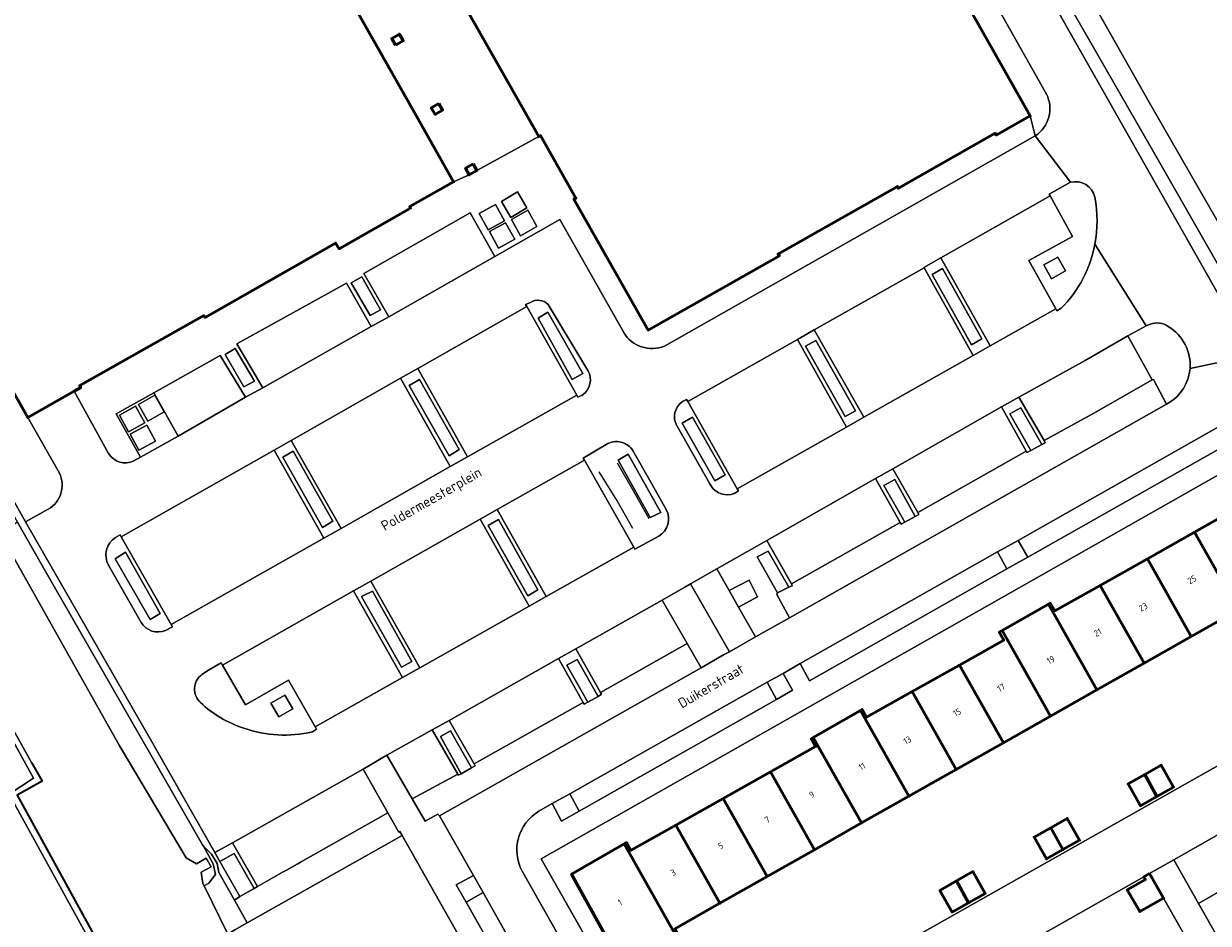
# Model space of a CAD drawing. Header units: metres. Extents: x 113441 to 115918, y 474822 to 477887.
# Tile 86 of 145: x 114544 to 114663, y 476349 to 476439. Entities that reach past the tile are written whole.
import ezdxf
from ezdxf.enums import TextEntityAlignment as Align

# ---------------------------------------------------------------- set-up
doc = ezdxf.new("R2010")
doc.units = ezdxf.units.M
for name, color, linetype, lineweight in [('B-WE-GK-BESCHOEIING-G', 252, 'GK-BESCHOEIING', 35), ('B-WE-GR-GROENVOORZIENING-GV', 252, 'Continuous', 18), ('B-WE-IE-TERREINAFSCHEIDING_KUNSTMATIG_HEKWERK-G', 252, 'IE-TERREINAFSCHEIDING-KUNSTMATIG', 18), ('B-WE-OG-BEBOUWING-GV', 7, 'Continuous', 50), ('B-WE-OG-BEBOUWING-T18', 7, 'Continuous', 50), ('B-WE-OG-TERREIN_ERF-GV', 252, 'Continuous', 18), ('B-WE-OG-TOPOGRAFIE-T18', 7, 'Continuous', 18), ('B-WE-OG-WATER-GV', 252, 'Continuous', 18), ('B-WE-OG-WATER_SLOOT-GV', 252, 'Continuous', 18), ('B-WE-VH-VERHARDING_GESLOTEN-GV', 252, 'Continuous', 18), ('B-WE-VH-VERHARDING_OPEN-GV', 252, 'Continuous', 18)]:
    doc.layers.add(name, color=color, linetype=linetype, lineweight=lineweight)
doc.styles.add('NLCS-ISO-ANNOTATIEF-T18', font='NLCS-ISO.ttf', dxfattribs={"height": 1.8})
doc.linetypes.add('GK-BESCHOEIING', pattern='A,30,-5,[1,NLCS.SHX,S=1,R=0,X=0,Y=0],-5', length=40)
doc.linetypes.add('IE-TERREINAFSCHEIDING-KUNSTMATIG', pattern='A,4,[82,NLCS.SHX,S=0.75,R=90,X=0,Y=0],4,-2', length=10)

msp = doc.modelspace()

# ---------------------------------------------------------------- linework, layer by layer
at = {"layer": 'B-WE-GK-BESCHOEIING-G', "ltscale": 0.5, "flags": 128}
msp.add_lwpolyline([(114545.081, 476365.329), (114546.127, 476363.451), (114543.635, 476362.065), (114559.73, 476332.797)], dxfattribs=at)
at = {"layer": 'B-WE-GR-GROENVOORZIENING-GV'}
for points in [[(114627.98, 476476.96), (114626.621, 476476.183), (114627.411, 476474.767), (114627.988, 476473.789), (114631.016, 476469.3), (114632.107, 476467.613), (114667.036, 476405.991), (114667.446, 476406.224), (114669.69, 476402.29), (114671.762, 476398.669), (114672.272, 476399.049), (114672.547, 476399.255), (114657.732, 476425.202)], [(114563.886, 476355.456), (114563.384, 476356.336), (114557.051, 476367.441), (114544.473, 476389.358), (114531.344, 476412.687), (114531.654, 476412.863), (114509.909, 476451.297), (114509.893, 476451.325), (114509.046, 476452.822), (114508.232, 476454.261), (114508.015, 476454.138), (114503.244, 476462.218), (114502.469, 476461.761), (114507.922, 476452.171), (114508.9, 476450.45), (114543.666, 476389.306), (114546.024, 476385.16), (114562.129, 476357.097), (114562.259, 476356.966), (114563.052, 476356.168), (114563.618, 476355.244), (114563.783, 476354.349), (114565.337, 476351.585), (114565.885, 476351.95)], [(114646.166, 476415.02), (114646.939, 476413.626), (114648.32, 476414.395), (114647.543, 476415.778)], [(114577.007, 476413.203), (114578.887, 476409.946), (114579.905, 476410.517), (114578.05, 476413.809)], [(114635.014, 476414.033), (114638.938, 476407.02), (114639.953, 476407.61), (114636.034, 476414.631)], [(114595.671, 476409.7), (114599.065, 476403.564), (114600.124, 476404.171), (114596.638, 476410.288)], [(114564.401, 476406.061), (114566.279, 476402.821), (114567.323, 476403.385), (114565.415, 476406.649)], [(114626.331, 476399.862), (114627.347, 476400.446), (114623.398, 476407.445), (114622.369, 476406.879)], [(114586.767, 476395.944), (114587.786, 476396.562), (114583.829, 476403.576), (114582.778, 476402.972)], [(114658.404, 476401.11), (114657.106, 476403.567), (114656.964, 476403.527), (114651.202, 476400.247), (114646.197, 476397.476), (114646.286, 476397.243), (114645.957, 476397.066), (114644.848, 476396.467), (114644.506, 476396.282), (114644.385, 476396.422), (114633.581, 476390.293), (114633.668, 476390.091), (114633.326, 476389.9), (114632.269, 476389.308), (114631.926, 476389.116), (114631.817, 476389.295), (114620.946, 476383.172), (114621.041, 476382.959), (114620.697, 476382.844), (114619.566, 476382.252), (114619.504, 476382.107), (114620.75, 476379.785)], [(114643.848, 476400.737), (114642.761, 476400.135), (114644.848, 476396.467), (114645.957, 476397.066)], [(114614.331, 476394.048), (114611.069, 476399.79), (114610.055, 476399.204), (114613.299, 476393.436)], [(114570.162, 476395.811), (114574.13, 476388.798), (114575.162, 476389.403), (114571.186, 476396.391)], [(114606.861, 476389.785), (114607.91, 476390.3), (114604.64, 476396.093), (114603.653, 476395.52)], [(114631.275, 476393.568), (114630.179, 476392.99), (114632.269, 476389.308), (114633.326, 476389.9)], [(114594.624, 476381.978), (114595.644, 476382.576), (114591.711, 476389.574), (114590.686, 476388.988)], [(114620.697, 476382.844), (114618.64, 476386.421), (114617.546, 476385.847), (114619.566, 476382.252)], [(114643.594, 476387.503), (114641.522, 476386.369), (114642.465, 476384.656), (114644.568, 476385.831)], [(114557.919, 476380.187), (114554.468, 476386.311), (114553.439, 476385.675), (114556.91, 476379.591)], [(114582.008, 476374.846), (114583.044, 476375.419), (114579.105, 476382.446), (114578.015, 476381.898)], [(114611.928, 476374.788), (114610.54, 476377.195), (114601.895, 476372.32), (114601.975, 476372.147), (114601.662, 476371.925), (114600.627, 476371.353), (114600.265, 476371.138), (114600.157, 476371.33), (114589.278, 476365.203), (114589.373, 476364.98), (114589.006, 476364.8), (114587.988, 476364.201), (114587.69, 476364.058), (114587.633, 476364.157), (114583.098, 476361.702), (114584.385, 476359.458), (114585.656, 476360.177), (114585.819, 476360.002)], [(114599.55, 476375.619), (114598.524, 476375.045), (114600.627, 476371.353), (114601.662, 476371.925)], [(114620.128, 476374.224), (114618.523, 476373.345), (114619.455, 476371.626), (114621.072, 476372.533)], [(114570.375, 476372.048), (114568.98, 476371.259), (114569.771, 476369.873), (114571.16, 476370.685)], [(114586.922, 476368.499), (114585.9, 476367.916), (114587.988, 476364.201), (114589.006, 476364.8)], [(114598.838, 476362.195), (114597.068, 476361.234), (114597.997, 476359.471), (114599.767, 476360.485)], [(114582.077, 476358.038), (114581.855, 476358.43), (114581.762, 476358.369), (114580.637, 476360.292), (114571.935, 476355.374), (114571.603, 476355.186), (114570.543, 476354.587), (114570.205, 476354.396), (114567.648, 476352.951), (114567.294, 476352.75), (114565.885, 476351.95), (114565.337, 476351.585), (114566.61, 476349.32)], [(114659.134, 476355.598), (114661.59, 476351.25), (114665.924, 476353.734), (114663.464, 476358.085)], [(114562.259, 476356.966), (114563.21, 476355.21), (114563.448, 476354.14), (114562.762, 476353.293), (114562.31, 476353.005), (114564.684, 476348.201), (114565.36, 476348.616), (114566.61, 476349.32), (114565.337, 476351.585), (114563.783, 476354.349), (114563.618, 476355.244), (114563.052, 476356.168)], [(114565.303, 476356.251), (114563.886, 476355.456), (114565.885, 476351.95), (114567.294, 476352.75)], [(114589.215, 476354.061), (114587.465, 476353.115), (114588.48, 476351.386), (114590.16, 476352.337)]]:
    msp.add_lwpolyline(points, close=True, dxfattribs=at)
at = {"layer": 'B-WE-IE-TERREINAFSCHEIDING_KUNSTMATIG_HEKWERK-G'}
for points in [[(114603.55, 476395.229), (114605.17, 476392.422), (114606.714, 476389.701)], [(114605.12, 476388.683), (114603.506, 476391.506), (114601.772, 476394.353)]]:
    msp.add_lwpolyline(points, dxfattribs=at)
at = {"layer": 'B-WE-OG-BEBOUWING-GV'}
for points in [[(114612.889, 476455.762), (114600.366, 476448.662), (114600.261, 476448.848), (114587.809, 476441.809), (114595.718, 476427.805), (114595.902, 476427.908), (114599.427, 476421.673), (114599.235, 476421.565), (114606.644, 476408.499), (114619.761, 476415.922), (114619.605, 476416.087), (114631.533, 476422.844), (114631.632, 476422.655), (114641.298, 476428.145), (114641.402, 476427.962), (114644.796, 476429.882), (114638.945, 476440.23), (114638.736, 476440.112), (114631.435, 476453.049), (114631.622, 476453.152), (114625.744, 476463.504), (114622.356, 476461.587), (114622.445, 476461.431), (114612.787, 476455.953)], [(114581.425, 476436.955), (114582.185, 476437.387), (114581.807, 476438.051), (114581.049, 476437.618)], [(114585.749, 476431.114), (114584.99, 476430.681), (114585.366, 476430.018), (114586.127, 476430.45)], [(114589.174, 476425.08), (114588.415, 476424.647), (114588.79, 476423.985), (114589.551, 476424.416)], [(114665.479, 476391.76), (114665.258, 476391.635), (114665.744, 476390.867), (114661.219, 476388.324), (114665.599, 476380.584), (114670.116, 476383.14), (114670.55, 476382.37), (114670.718, 476382.465)], [(114661.219, 476388.324), (114656.495, 476385.668), (114660.882, 476377.915), (114665.599, 476380.584)], [(114656.495, 476385.668), (114651.77, 476383.012), (114656.164, 476375.246), (114660.882, 476377.915)], [(114651.77, 476383.012), (114647.245, 476380.469), (114646.797, 476381.23), (114646.611, 476381.124), (114651.447, 476372.576), (114656.164, 476375.246)], [(114646.611, 476381.124), (114642.009, 476378.494), (114646.835, 476369.966), (114651.447, 476372.576)], [(114642.009, 476378.494), (114641.71, 476378.323), (114642.157, 476377.526), (114637.731, 476375.049), (114642.117, 476367.297), (114646.835, 476369.966)], [(114637.731, 476375.049), (114633.002, 476372.402), (114637.4, 476364.628), (114642.117, 476367.297)], [(114633.002, 476372.402), (114628.442, 476369.85), (114628.013, 476370.626), (114627.837, 476370.524), (114632.683, 476361.959), (114637.4, 476364.628)], [(114627.837, 476370.524), (114623.136, 476367.825), (114627.966, 476359.29), (114632.683, 476361.959)], [(114623.136, 476367.825), (114622.928, 476367.705), (114623.367, 476366.913), (114618.857, 476364.381), (114623.249, 476356.621), (114627.966, 476359.29)], [(114656.233, 476364.12), (114657.45, 476361.936), (114659.117, 476362.877), (114657.888, 476365.054)], [(114618.857, 476364.381), (114614.131, 476361.728), (114618.531, 476353.952), (114623.249, 476356.621)], [(114656.233, 476364.12), (114654.579, 476363.186), (114655.808, 476361.009), (114657.45, 476361.936)], [(114614.131, 476361.728), (114609.405, 476359.075), (114613.814, 476351.282), (114618.531, 476353.952)], [(114646.842, 476358.816), (114648.058, 476356.632), (114649.725, 476357.573), (114648.496, 476359.75)], [(114609.405, 476359.075), (114604.895, 476356.544), (114604.462, 476357.334), (114604.236, 476357.204), (114609.544, 476347.824), (114609.764, 476347.948), (114609.317, 476348.738), (114613.814, 476351.282)], [(114646.842, 476358.816), (114645.187, 476357.882), (114646.416, 476355.705), (114648.058, 476356.632)], [(114604.236, 476357.204), (114598.994, 476354.173), (114604.184, 476344.805), (114609.544, 476347.824)], [(114637.43, 476353.498), (114638.646, 476351.314), (114640.313, 476352.255), (114639.084, 476354.432)], [(114637.43, 476353.498), (114635.775, 476352.564), (114637.004, 476350.387), (114638.646, 476351.314)], [(114656.715, 476354.234), (114656.151, 476353.914), (114656.308, 476353.636), (114654.483, 476352.613), (114655.729, 476350.437), (114658.109, 476351.799)]]:
    msp.add_lwpolyline(points, close=True, dxfattribs=at)
msp.add_lwpolyline([(114509.909, 476451.297), (114531.654, 476412.863), (114535.899, 476415.266), (114544.705, 476399.763), (114549.344, 476402.393), (114549.992, 476402.76), (114549.893, 476402.957), (114562.263, 476409.942), (114562.396, 476409.756), (114575.434, 476417.173), (114575.793, 476416.609), (114582.928, 476420.672), (114582.846, 476420.83), (114587.225, 476423.286), (114583.516, 476429.839), (114579.957, 476436.125), (114569.851, 476453.976)], dxfattribs=at)
at = {"layer": 'B-WE-OG-TERREIN_ERF-GV'}
for points in [[(114684.301, 476376.732), (114684.708, 476376.955), (114685.532, 476377.406), (114681.002, 476384.128), (114672.568, 476398.543), (114672.272, 476399.049), (114671.762, 476398.669), (114595.955, 476355.724), (114606.968, 476336.294), (114609.34, 476337.639), (114610.598, 476335.479), (114608.747, 476334.434), (114608.906, 476334.156)], [(114659.117, 476362.877), (114657.45, 476361.936), (114655.808, 476361.009), (114654.579, 476363.186), (114656.233, 476364.12), (114657.888, 476365.054)], [(114649.725, 476357.573), (114648.058, 476356.632), (114646.416, 476355.705), (114645.187, 476357.882), (114646.842, 476358.816), (114648.496, 476359.75)], [(114582.077, 476358.038), (114566.61, 476349.32), (114565.36, 476348.616), (114564.684, 476348.201), (114562.572, 476346.902), (114561.718, 476346.377), (114571.29, 476328.543), (114569.897, 476327.73), (114570.044, 476327.462), (114577.231, 476314.358), (114579.658, 476315.745), (114580.595, 476314.089), (114610.388, 476261.446), (114608.647, 476260.501), (114608.154, 476260.233), (114608.355, 476259.884), (114616.413, 476245.896), (114631.763, 476218.225), (114633.877, 476219.393), (114639.443, 476222.552), (114639.379, 476222.666), (114653.966, 476230.99)], [(114640.313, 476352.255), (114638.646, 476351.314), (114637.004, 476350.387), (114635.775, 476352.564), (114637.43, 476353.498), (114639.084, 476354.432)], [(114658.109, 476351.799), (114655.729, 476350.437), (114654.483, 476352.613), (114656.308, 476353.636), (114656.151, 476353.914), (114611.933, 476328.893), (114612.085, 476328.612), (114613.913, 476329.646), (114615.131, 476327.453), (114612.735, 476326.123), (114623.654, 476306.803), (114669.082, 476332.51)]]:
    msp.add_lwpolyline(points, close=True, dxfattribs=at)
for points in [[(114604.184, 476344.805), (114598.994, 476354.173), (114604.236, 476357.204), (114604.462, 476357.334), (114604.895, 476356.544), (114609.405, 476359.075), (114614.131, 476361.728), (114618.857, 476364.381), (114623.367, 476366.913), (114622.928, 476367.705), (114623.136, 476367.825), (114627.837, 476370.524), (114628.013, 476370.626), (114628.442, 476369.85), (114633.002, 476372.402), (114637.731, 476375.049), (114642.157, 476377.526), (114641.71, 476378.323), (114642.009, 476378.494), (114646.611, 476381.124), (114646.797, 476381.23), (114647.245, 476380.469), (114651.77, 476383.012), (114656.495, 476385.668), (114661.219, 476388.324), (114665.744, 476390.867)], [(114508.351, 476303.868), (114509.36, 476302.087), (114516.719, 476306.417), (114526.399, 476312.045), (114558.815, 476329.427), (114559.138, 476329.612), (114560.373, 476330.322), (114559.174, 476332.498), (114542.834, 476362.153), (114545.279, 476363.759), (114534.276, 476383.696), (114533.626, 476384.874), (114533.542, 476385.026), (114533.525, 476385.079), (114532.431, 476387.308), (114520.405, 476380.571), (114520.817, 476379.507), (114478.618, 476356.395)], [(114665.599, 476380.584), (114660.882, 476377.915), (114656.164, 476375.246), (114651.447, 476372.576), (114646.835, 476369.966), (114642.117, 476367.297), (114637.4, 476364.628), (114632.683, 476361.959), (114627.966, 476359.29), (114623.249, 476356.621), (114618.531, 476353.952), (114613.814, 476351.282), (114609.317, 476348.738)]]:
    msp.add_lwpolyline(points, dxfattribs=at)
at = {"layer": 'B-WE-OG-WATER-GV'}
for points in [[(114630.811, 476476.983), (114656.706, 476431.189), (114674.32, 476400.577), (114674.959, 476400.989), (114687.726, 476378.606), (114690.65, 476373.48), (114712.347, 476335.378), (114723.361, 476315.779), (114726.436, 476310.309), (114739.559, 476286.955), (114744.074, 476279.064), (114756.113, 476258.233), (114705.01, 476229.251)], [(114564.684, 476348.201), (114562.31, 476353.005), (114562.188, 476353.253), (114562.013, 476354.367), (114563.017, 476354.926), (114562.511, 476355.785), (114561.549, 476355.205), (114560.502, 476355.818), (114553.814, 476367.069), (114544.319, 476384.006), (114541.942, 476388.187)], [(114538.166, 476377.676), (114545.081, 476365.329), (114546.127, 476363.451), (114543.635, 476362.065), (114559.73, 476332.797), (114561.315, 476330.012), (114559.789, 476329.095), (114565.469, 476319.051), (114574.157, 476303.412), (114574.471, 476302.847), (114576.984, 476304.023), (114577.511, 476304.27), (114582.795, 476294.782), (114593.819, 476274.908), (114600.478, 476263.132), (114600.212, 476262.979), (114592.857, 476258.755), (114593.14, 476258.239), (114603.773, 476238.881)]]:
    msp.add_lwpolyline(points, dxfattribs=at)
at = {"layer": 'B-WE-OG-WATER_SLOOT-GV'}
for points in [[(114656.706, 476431.189), (114630.811, 476476.983), (114630.119, 476478.183), (114629.957, 476478.09), (114628.116, 476477.038), (114627.98, 476476.96), (114657.732, 476425.202), (114672.547, 476399.255), (114672.272, 476399.049), (114672.568, 476398.543), (114681.002, 476384.128), (114685.532, 476377.406), (114688.861, 476372.467), (114689.667, 476372.923), (114690.65, 476373.48), (114687.726, 476378.606), (114674.959, 476400.989), (114674.32, 476400.577)], [(114546.024, 476385.16), (114543.666, 476389.306), (114541.942, 476388.187), (114544.319, 476384.006), (114553.814, 476367.069), (114560.502, 476355.818), (114561.549, 476355.205), (114562.511, 476355.785), (114563.017, 476354.926), (114562.013, 476354.367), (114562.188, 476353.253), (114562.31, 476353.005), (114562.762, 476353.293), (114563.448, 476354.14), (114563.21, 476355.21), (114562.259, 476356.966), (114562.129, 476357.097)]]:
    msp.add_lwpolyline(points, close=True, dxfattribs=at)
for points in [[(114534.276, 476383.696), (114545.279, 476363.759), (114542.834, 476362.153), (114559.174, 476332.498)], [(114559.73, 476332.797), (114543.635, 476362.065), (114546.127, 476363.451), (114545.081, 476365.329), (114538.166, 476377.676)]]:
    msp.add_lwpolyline(points, dxfattribs=at)
at = {"layer": 'B-WE-VH-VERHARDING_GESLOTEN-GV'}
for points in [[(114591.99, 476421.341), (114592.937, 476419.743), (114594.543, 476420.694), (114593.596, 476422.292)], [(114590.682, 476418.513), (114592.316, 476419.416), (114591.415, 476421.047), (114589.781, 476420.144)], [(114595.532, 476418.824), (114594.631, 476420.455), (114592.985, 476419.545), (114593.886, 476417.914)], [(114592.413, 476419.217), (114590.796, 476418.33), (114591.702, 476416.678), (114593.319, 476417.565)], [(114557.392, 476401.982), (114555.759, 476401.055), (114556.677, 476399.397), (114558.31, 476400.324)], [(114555.47, 476400.895), (114553.854, 476400), (114554.772, 476398.342), (114556.388, 476399.237)], [(114554.911, 476398.118), (114555.787, 476396.498), (114557.45, 476397.397), (114556.574, 476399.017)], [(114616.728, 476383.524), (114614.723, 476382.503), (114615.664, 476380.844), (114617.572, 476381.867)]]:
    msp.add_lwpolyline(points, close=True, dxfattribs=at)
at = {"layer": 'B-WE-VH-VERHARDING_OPEN-GV'}
for points in [[(114627.988, 476473.789), (114624.138, 476471.583), (114627.979, 476464.769), (114646.422, 476432.054)], [(114660.759, 476404.655), (114667.036, 476405.991), (114632.107, 476467.613), (114631.016, 476469.3), (114627.988, 476473.789)], [(114627.979, 476464.769), (114625.744, 476463.504), (114631.622, 476453.152), (114631.435, 476453.049), (114638.736, 476440.112), (114638.945, 476440.23), (114644.796, 476429.882), (114645.302, 476427.885)], [(114646.422, 476432.054), (114627.979, 476464.769)], [(114569.851, 476453.976), (114579.957, 476436.125), (114583.516, 476429.839), (114587.225, 476423.286), (114588.79, 476423.985), (114588.415, 476424.647), (114589.174, 476425.08), (114589.551, 476424.416), (114595.718, 476427.805), (114587.809, 476441.809)], [(114608.276, 476406.902), (114645.302, 476427.885), (114644.796, 476429.882), (114641.402, 476427.962), (114641.298, 476428.145), (114631.632, 476422.655), (114631.533, 476422.844), (114619.605, 476416.087), (114619.761, 476415.922), (114606.644, 476408.499), (114599.235, 476421.565), (114599.427, 476421.673), (114595.902, 476427.908), (114595.718, 476427.805)], [(114595.718, 476427.805), (114589.551, 476424.416), (114588.79, 476423.985), (114587.225, 476423.286), (114582.846, 476420.83), (114582.928, 476420.672), (114575.793, 476416.609), (114575.434, 476417.173), (114562.396, 476409.756), (114562.263, 476409.942), (114549.893, 476402.957), (114549.992, 476402.76), (114549.344, 476402.393), (114552.751, 476396.168)], [(114610.069, 476401.354), (114610.492, 476401.577), (114610.605, 476401.376), (114621.558, 476407.563), (114623.219, 476408.517), (114634.212, 476414.699), (114634.185, 476414.747), (114635.879, 476415.697), (114646.806, 476421.881), (114646.701, 476422.072), (114648.816, 476423.256), (114645.302, 476427.885), (114608.276, 476406.902)], [(114645.302, 476427.885), (114648.816, 476423.256)], [(114648.816, 476423.256), (114646.701, 476422.072), (114646.806, 476421.881), (114649.018, 476417.848), (114644.668, 476415.426), (114647.348, 476410.633), (114647.47, 476410.415), (114647.889, 476410.673)], [(114555.303, 476395.442), (114555.97, 476395.818), (114553.529, 476400.14), (114557.285, 476402.247), (114563.913, 476405.966), (114566.44, 476401.789), (114568.159, 476402.735), (114565.576, 476407.122), (114576.518, 476413.181), (114578.995, 476408.858), (114580.741, 476409.832), (114578.27, 476414.158), (114588.878, 476420.208), (114591.35, 476415.844), (114597.836, 476419.528), (114604.211, 476408.254)], [(114604.211, 476408.254), (114597.836, 476419.528), (114591.35, 476415.844), (114580.741, 476409.832), (114578.995, 476408.858), (114568.159, 476402.735), (114566.44, 476401.789), (114559.713, 476397.919), (114555.97, 476395.818), (114555.303, 476395.442)], [(114546.728, 476390.603), (114544.473, 476389.358), (114557.051, 476367.441), (114563.384, 476356.336), (114565.146, 476357.303), (114578.187, 476364.67), (114580.564, 476366.046), (114585.075, 476368.587), (114586.78, 476369.522), (114597.694, 476375.7), (114599.417, 476376.684), (114608.061, 476381.543), (114610.326, 476382.845), (114610.869, 476383.157), (114613.5, 476384.655), (114618.502, 476387.488), (114629.351, 476393.665), (114631.087, 476394.644), (114641.945, 476400.819), (114643.677, 476401.793), (114650.279, 476405.471), (114654.554, 476407.925), (114656.368, 476408.906), (114651.259, 476417.057)], [(114651.259, 476417.057), (114656.368, 476408.906), (114656.765, 476409.097)], [(114547.851, 476394.217), (114544.705, 476399.763), (114535.899, 476415.266), (114531.654, 476412.863)], [(114531.654, 476412.863), (114531.344, 476412.687), (114544.473, 476389.358), (114546.728, 476390.603)], [(114553.469, 476387.796), (114553.911, 476388.064), (114554.034, 476387.847), (114569.294, 476396.513), (114571, 476397.482), (114581.919, 476403.683), (114583.647, 476404.665), (114594.525, 476410.842), (114594.402, 476411.06), (114594.896, 476411.264)], [(114594.896, 476411.264), (114594.402, 476411.06), (114594.525, 476410.842), (114599.511, 476402.013), (114599.634, 476401.795), (114600.067, 476402.005)], [(114600.625, 476404.464), (114596.664, 476411.059)], [(114596.664, 476411.059), (114600.625, 476404.464)], [(114647.889, 476410.673), (114647.47, 476410.415), (114647.348, 476410.633), (114640.786, 476406.924), (114639.093, 476405.967), (114628.185, 476399.801), (114626.447, 476398.819), (114615.534, 476392.65), (114615.657, 476392.432), (114615.251, 476392.185)], [(114656.765, 476409.097), (114656.368, 476408.906), (114654.554, 476407.925), (114656.964, 476403.527), (114657.106, 476403.567), (114658.404, 476401.11), (114658.579, 476401.209)], [(114641.522, 476386.369), (114643.594, 476387.503), (114663.61, 476398.853), (114669.69, 476402.29), (114667.446, 476406.224), (114667.036, 476405.991), (114660.759, 476404.655)], [(114552.751, 476396.168), (114549.344, 476402.393), (114544.705, 476399.763), (114547.851, 476394.217)], [(114600.067, 476402.005), (114599.634, 476401.795), (114599.511, 476402.013), (114588.593, 476395.831), (114586.884, 476394.863), (114575.989, 476388.695)], [(114658.579, 476401.209), (114658.404, 476401.11), (114620.75, 476379.785), (114617.364, 476377.867), (114614.756, 476376.39), (114614.183, 476376.066), (114611.928, 476374.788), (114585.819, 476360.002), (114589.215, 476354.061), (114590.16, 476352.337), (114592.934, 476347.431), (114596.81, 476340.598), (114599.565, 476335.7), (114600.729, 476333.596), (114603.565, 476328.721), (114607.595, 476321.483), (114610.388, 476316.576), (114611.576, 476314.46), (114614.344, 476309.577), (114617.887, 476303.287), (114621.797, 476305.499), (114594.071, 476354.463)], [(114610.605, 476401.376), (114610.492, 476401.577), (114610.069, 476401.354)], [(114615.251, 476392.185), (114615.657, 476392.432), (114615.534, 476392.65), (114610.605, 476401.376)], [(114606.968, 476336.294), (114595.955, 476355.724), (114671.762, 476398.669)], [(114609.506, 476398.942), (114609.531, 476398.897), (114612.791, 476393.147), (114612.895, 476392.964)], [(114609.531, 476398.897), (114609.506, 476398.942)], [(114612.895, 476392.964), (114612.791, 476393.147), (114609.531, 476398.897)], [(114664.552, 476397.145), (114644.568, 476385.831), (114642.465, 476384.656), (114622.748, 476373.492), (114621.821, 476375.211), (114620.128, 476374.224), (114621.072, 476372.533), (114619.455, 476371.626), (114599.767, 476360.485), (114597.997, 476359.471), (114597.068, 476361.234), (114595.744, 476360.458)], [(114602.46, 476397.061), (114600.155, 476395.716), (114600.278, 476395.498), (114605.201, 476386.825), (114605.324, 476386.608), (114607.707, 476387.917)], [(114600.278, 476395.498), (114600.155, 476395.716), (114602.46, 476397.061)], [(114607.338, 476392.544), (114606.77, 476393.554), (114605.162, 476396.41)], [(114605.162, 476396.41), (114606.77, 476393.554), (114607.338, 476392.544), (114608.46, 476390.574)], [(114562.086, 476374.123), (114562.73, 476374.542), (114564.015, 476375.269), (114564.14, 476375.053), (114577.237, 476382.463), (114578.957, 476383.436), (114589.866, 476389.607), (114591.584, 476390.579), (114600.278, 476395.498)], [(114608.46, 476390.574), (114607.338, 476392.544)], [(114575.989, 476388.695), (114574.271, 476387.721), (114559.028, 476379.091), (114559.152, 476378.874), (114558.463, 476378.514)], [(114558.463, 476378.514), (114559.152, 476378.874), (114559.028, 476379.091), (114554.034, 476387.847), (114553.911, 476388.064), (114553.469, 476387.796)], [(114607.707, 476387.917), (114605.324, 476386.608), (114605.201, 476386.825), (114596.469, 476381.897), (114594.764, 476380.934), (114583.852, 476374.775), (114582.121, 476373.798), (114573.4, 476368.875), (114573.416, 476368.848), (114573.524, 476368.658), (114573.132, 476368.373)], [(114595.744, 476360.458), (114597.068, 476361.234), (114598.838, 476362.195), (114618.523, 476373.345), (114620.128, 476374.224), (114621.821, 476375.211), (114641.522, 476386.369)], [(114552.771, 476385.024), (114556.019, 476379.315)], [(114556.019, 476379.315), (114552.771, 476385.024)], [(114573.132, 476368.373), (114573.524, 476368.658), (114573.416, 476368.848), (114573.4, 476368.875), (114570.746, 476373.546), (114566.438, 476371.08), (114564.14, 476375.053), (114564.015, 476375.269), (114562.73, 476374.542), (114562.086, 476374.123)], [(114591.223, 476346.491), (114588.48, 476351.386), (114587.465, 476353.115), (114589.215, 476354.061), (114585.819, 476360.002), (114585.656, 476360.177), (114584.385, 476359.458), (114583.098, 476361.702), (114580.564, 476366.046), (114578.187, 476364.67), (114580.637, 476360.292), (114581.762, 476358.369), (114581.855, 476358.43), (114582.077, 476358.038), (114653.966, 476230.99)], [(114668.982, 476338.232), (114661.59, 476351.25), (114659.134, 476355.598), (114656.715, 476354.234), (114658.109, 476351.799), (114669.082, 476332.51)], [(114594.071, 476354.463), (114621.797, 476305.499), (114622.378, 476304.48), (114629.002, 476292.771), (114629.56, 476291.799), (114629.694, 476291.56), (114656.896, 476243.496)]]:
    msp.add_lwpolyline(points, dxfattribs=at)
for points in [[(114581.425, 476436.955), (114581.049, 476437.618), (114581.807, 476438.051), (114582.185, 476437.387)], [(114585.749, 476431.114), (114586.127, 476430.45), (114585.366, 476430.018), (114584.99, 476430.681)], [(114591.99, 476421.341), (114593.596, 476422.292), (114594.543, 476420.694), (114592.937, 476419.743)], [(114644.668, 476415.426), (114649.018, 476417.848), (114646.806, 476421.881), (114635.879, 476415.697), (114640.786, 476406.924), (114647.348, 476410.633)], [(114590.682, 476418.513), (114589.781, 476420.144), (114591.415, 476421.047), (114592.316, 476419.416)], [(114591.35, 476415.844), (114588.878, 476420.208), (114578.27, 476414.158), (114580.741, 476409.832)], [(114595.532, 476418.824), (114593.886, 476417.914), (114592.985, 476419.545), (114594.631, 476420.455)], [(114592.413, 476419.217), (114593.319, 476417.565), (114591.702, 476416.678), (114590.796, 476418.33)], [(114635.879, 476415.697), (114634.185, 476414.747), (114634.212, 476414.699), (114639.093, 476405.967), (114640.786, 476406.924)], [(114646.166, 476415.02), (114647.543, 476415.778), (114648.32, 476414.395), (114646.939, 476413.626)], [(114577.007, 476413.203), (114578.05, 476413.809), (114579.905, 476410.517), (114578.887, 476409.946)], [(114634.212, 476414.699), (114623.219, 476408.517), (114628.185, 476399.801), (114639.093, 476405.967)], [(114636.034, 476414.631), (114639.953, 476407.61), (114638.938, 476407.02), (114635.014, 476414.033)], [(114578.995, 476408.858), (114576.518, 476413.181), (114565.576, 476407.122), (114568.159, 476402.735)], [(114594.525, 476410.842), (114583.647, 476404.665), (114588.593, 476395.831), (114599.511, 476402.013)], [(114595.671, 476409.7), (114596.638, 476410.288), (114600.124, 476404.171), (114599.065, 476403.564)], [(114623.219, 476408.517), (114621.558, 476407.563), (114626.447, 476398.819), (114628.185, 476399.801)], [(114656.964, 476403.527), (114654.554, 476407.925), (114650.279, 476405.471), (114643.677, 476401.793), (114646.197, 476397.476), (114651.202, 476400.247)], [(114564.401, 476406.061), (114565.415, 476406.649), (114567.323, 476403.385), (114566.279, 476402.821)], [(114621.558, 476407.563), (114610.605, 476401.376), (114615.534, 476392.65), (114626.447, 476398.819)], [(114623.398, 476407.445), (114627.347, 476400.446), (114626.331, 476399.862), (114622.369, 476406.879)], [(114563.913, 476405.966), (114557.285, 476402.247), (114559.713, 476397.919), (114566.44, 476401.789)], [(114588.593, 476395.831), (114583.647, 476404.665), (114581.919, 476403.683), (114586.884, 476394.863)], [(114581.919, 476403.683), (114571, 476397.482), (114575.989, 476388.695), (114586.884, 476394.863)], [(114586.767, 476395.944), (114582.778, 476402.972), (114583.829, 476403.576), (114587.786, 476396.562)], [(114557.285, 476402.247), (114553.529, 476400.14), (114555.97, 476395.818), (114559.713, 476397.919)], [(114557.392, 476401.982), (114558.31, 476400.324), (114556.677, 476399.397), (114555.759, 476401.055)], [(114643.677, 476401.793), (114641.945, 476400.819), (114644.385, 476396.422), (114644.506, 476396.282), (114644.848, 476396.467), (114642.761, 476400.135), (114643.848, 476400.737), (114645.957, 476397.066), (114646.286, 476397.243), (114646.197, 476397.476)], [(114555.47, 476400.895), (114556.388, 476399.237), (114554.772, 476398.342), (114553.854, 476400)], [(114644.385, 476396.422), (114641.945, 476400.819), (114631.087, 476394.644), (114633.581, 476390.293)], [(114614.331, 476394.048), (114613.299, 476393.436), (114610.055, 476399.204), (114611.069, 476399.79)], [(114554.911, 476398.118), (114556.574, 476399.017), (114557.45, 476397.397), (114555.787, 476396.498)], [(114663.61, 476398.853), (114643.594, 476387.503), (114644.568, 476385.831), (114664.552, 476397.145)], [(114575.989, 476388.695), (114571, 476397.482), (114569.294, 476396.513), (114574.271, 476387.721)], [(114569.294, 476396.513), (114554.034, 476387.847), (114559.028, 476379.091), (114574.271, 476387.721)], [(114574.13, 476388.798), (114570.162, 476395.811), (114571.186, 476396.391), (114575.162, 476389.403)], [(114606.861, 476389.785), (114603.653, 476395.52), (114604.64, 476396.093), (114607.91, 476390.3)], [(114600.278, 476395.498), (114591.584, 476390.579), (114596.469, 476381.897), (114605.201, 476386.825)], [(114631.087, 476394.644), (114629.351, 476393.665), (114631.817, 476389.295), (114631.926, 476389.116), (114632.269, 476389.308), (114630.179, 476392.99), (114631.275, 476393.568), (114633.326, 476389.9), (114633.668, 476390.091), (114633.581, 476390.293)], [(114629.351, 476393.665), (114618.502, 476387.488), (114620.946, 476383.172), (114631.817, 476389.295)], [(114596.469, 476381.897), (114591.584, 476390.579), (114589.866, 476389.607), (114594.764, 476380.934)], [(114589.866, 476389.607), (114578.957, 476383.436), (114583.852, 476374.775), (114594.764, 476380.934)], [(114594.624, 476381.978), (114590.686, 476388.988), (114591.711, 476389.574), (114595.644, 476382.576)], [(114619.566, 476382.252), (114617.546, 476385.847), (114618.64, 476386.421), (114620.697, 476382.844), (114621.041, 476382.959), (114620.946, 476383.172), (114618.502, 476387.488), (114613.5, 476384.655), (114614.723, 476382.503), (114616.728, 476383.524), (114617.572, 476381.867), (114615.664, 476380.844), (114617.364, 476377.867), (114620.75, 476379.785), (114619.504, 476382.107)], [(114642.465, 476384.656), (114641.522, 476386.369), (114621.821, 476375.211), (114622.748, 476373.492)], [(114557.919, 476380.187), (114556.91, 476379.591), (114553.439, 476385.675), (114554.468, 476386.311)], [(114614.723, 476382.503), (114613.5, 476384.655), (114610.869, 476383.157), (114614.756, 476376.39), (114617.364, 476377.867), (114615.664, 476380.844)], [(114578.957, 476383.436), (114577.237, 476382.463), (114582.121, 476373.798), (114583.852, 476374.775)], [(114610.869, 476383.157), (114610.326, 476382.845), (114608.061, 476381.543), (114610.54, 476377.195), (114611.928, 476374.788), (114614.183, 476376.066), (114614.756, 476376.39)], [(114577.237, 476382.463), (114564.14, 476375.053), (114566.438, 476371.08), (114570.746, 476373.546), (114573.4, 476368.875), (114582.121, 476373.798)], [(114579.105, 476382.446), (114583.044, 476375.419), (114582.008, 476374.846), (114578.015, 476381.898)], [(114608.061, 476381.543), (114599.417, 476376.684), (114601.895, 476372.32), (114610.54, 476377.195)], [(114597.694, 476375.7), (114586.78, 476369.522), (114589.278, 476365.203), (114600.157, 476371.33)], [(114601.662, 476371.925), (114601.975, 476372.147), (114601.895, 476372.32), (114599.417, 476376.684), (114597.694, 476375.7), (114600.157, 476371.33), (114600.265, 476371.138), (114600.627, 476371.353), (114598.524, 476375.045), (114599.55, 476375.619)], [(114668.865, 476361.135), (114678.075, 476366.357), (114683.631, 476369.505), (114687.325, 476371.597), (114685.962, 476373.912), (114684.582, 476373.153), (114683.597, 476374.948), (114684.92, 476375.681), (114684.301, 476376.732), (114608.906, 476334.156), (114608.351, 476333.839), (114608.204, 476333.754), (114611.192, 476328.519), (114611.367, 476328.587), (114611.933, 476328.893), (114656.151, 476353.914), (114656.715, 476354.234), (114659.134, 476355.598), (114663.464, 476358.085)], [(114619.455, 476371.626), (114618.523, 476373.345), (114598.838, 476362.195), (114599.767, 476360.485)], [(114570.375, 476372.048), (114571.16, 476370.685), (114569.771, 476369.873), (114568.98, 476371.259)], [(114585.075, 476368.587), (114580.564, 476366.046), (114583.098, 476361.702), (114587.633, 476364.157)], [(114587.633, 476364.157), (114587.69, 476364.058), (114587.988, 476364.201), (114585.9, 476367.916), (114586.922, 476368.499), (114589.006, 476364.8), (114589.373, 476364.98), (114589.278, 476365.203), (114586.78, 476369.522), (114585.075, 476368.587)], [(114578.187, 476364.67), (114565.146, 476357.303), (114567.648, 476352.951), (114570.205, 476354.396), (114570.543, 476354.587), (114571.603, 476355.186), (114571.935, 476355.374), (114580.637, 476360.292)], [(114565.146, 476357.303), (114563.384, 476356.336), (114563.886, 476355.456), (114565.303, 476356.251), (114567.294, 476352.75), (114567.648, 476352.951)], [(114665.924, 476353.734), (114661.59, 476351.25), (114668.982, 476338.232), (114673.297, 476340.691)], [(114590.16, 476352.337), (114588.48, 476351.386), (114591.223, 476346.491), (114592.934, 476347.431)]]:
    msp.add_lwpolyline(points, close=True, dxfattribs=at)
for points in [[(114646.422, 476432.054, -0.3791755), (114645.302, 476427.885)], [(114645.302, 476427.885, 0.3791755), (114646.422, 476432.054)], [(114651.255, 476421.77, 0.4096474), (114648.816, 476423.256)], [(114648.816, 476423.256, -0.4096474), (114651.255, 476421.77)], [(114651.259, 476417.057, 0.0946642), (114651.255, 476421.77)], [(114651.255, 476421.77, -0.0946642), (114651.259, 476417.057)], [(114647.889, 476410.673, 0.1520692), (114651.259, 476417.057)], [(114651.259, 476417.057, -0.1520692), (114647.889, 476410.673)], [(114596.664, 476411.059, 0.3384522), (114594.896, 476411.264)], [(114594.896, 476411.264, -0.3384522), (114596.664, 476411.059)], [(114658.581, 476408.844, 0.243169), (114656.765, 476409.097)], [(114656.765, 476409.097, -0.243169), (114658.581, 476408.844)], [(114660.759, 476404.655, 0.2872059), (114658.581, 476408.844)], [(114658.581, 476408.844, -0.2872059), (114660.759, 476404.655)], [(114604.211, 476408.254, 0.3732608), (114608.276, 476406.902)], [(114608.276, 476406.902, -0.3732608), (114604.211, 476408.254)], [(114600.067, 476402.005, 0.3993722), (114600.625, 476404.464)], [(114600.625, 476404.464, -0.3993722), (114600.067, 476402.005)], [(114658.579, 476401.209, 0.2480762), (114660.759, 476404.655)], [(114660.759, 476404.655, -0.2480762), (114658.579, 476401.209)], [(114610.069, 476401.354, 0.3817096), (114609.506, 476398.942)], [(114609.506, 476398.942, -0.3817096), (114610.069, 476401.354)], [(114605.162, 476396.41, 0.4242881), (114602.46, 476397.061)], [(114602.46, 476397.061, -0.4242881), (114605.162, 476396.41)], [(114552.751, 476396.168, 0.3804037), (114555.303, 476395.442)], [(114555.303, 476395.442, -0.3804037), (114552.751, 476396.168)], [(114546.728, 476390.603, 0.3976516), (114547.851, 476394.217)], [(114547.851, 476394.217, -0.3976516), (114546.728, 476390.603)], [(114612.895, 476392.964, 0.3529259), (114615.251, 476392.185)], [(114615.251, 476392.185, -0.3529259), (114612.895, 476392.964)], [(114607.707, 476387.917, 0.4100328), (114608.46, 476390.574)], [(114608.46, 476390.574, -0.4100328), (114607.707, 476387.917)], [(114553.469, 476387.796, 0.3988049), (114552.771, 476385.024)], [(114552.771, 476385.024, -0.3988049), (114553.469, 476387.796)], [(114556.019, 476379.315, 0.376635), (114558.463, 476378.514)], [(114558.463, 476378.514, -0.376635), (114556.019, 476379.315)], [(114562.086, 476374.123, 0.474769), (114561.939, 476371.321)], [(114561.939, 476371.321, -0.474769), (114562.086, 476374.123)], [(114561.939, 476371.321, 0.1117341), (114566.284, 476368.748)], [(114566.284, 476368.748, -0.1117341), (114561.939, 476371.321)], [(114566.284, 476368.748, 0.1394452), (114573.132, 476368.373)], [(114573.132, 476368.373, -0.1394452), (114566.284, 476368.748)], [(114595.744, 476360.458, 0.4033736), (114594.071, 476354.463)], [(114594.071, 476354.463, -0.4033736), (114595.744, 476360.458)]]:
    msp.add_lwpolyline(points, format="xyb", dxfattribs=at)

# ---------------------------------------------------------------- texts
at = {"layer": 'B-WE-OG-BEBOUWING-T18', "style": 'NLCS-ISO-ANNOTATIEF-T18'}
for s, rotation, p in [('25', 29.3, (114660.951, 476383.585)), ('23', 29.3, (114656.08, 476380.846)), ('21', 29.3, (114651.549, 476378.299)), ('19', 29.2, (114646.856, 476375.572)), ('17', 29.2, (114641.899, 476372.798)), ('15', 29.2, (114637.5, 476370.336)), ('13', 29.2, (114632.527, 476367.552)), ('11', 29.3, (114628.007, 476364.931)), ('9', 29.3, (114622.985, 476362.111)), ('7', 29.3, (114618.541, 476359.617)), ('5', 29.3, (114613.894, 476357.008)), ('3', 29.3, (114609.145, 476354.342)), ('1', 29.3, (114603.825, 476351.357))]:
    msp.add_text(s, height=0.64, rotation=rotation, dxfattribs=at).set_placement(p, align=Align.MIDDLE)
at = {"layer": 'B-WE-OG-TOPOGRAFIE-T18', "style": 'NLCS-ISO-ANNOTATIEF-T18'}
for s, rotation, p in [('Poldermeesterplein', 29.7, (114585.06, 476391.507)), ('Duikerstraat', 30.2, (114612.917, 476372.969))]:
    msp.add_text(s, height=1, rotation=rotation, dxfattribs=at).set_placement(p, align=Align.MIDDLE)

doc.saveas('drawing.dxf')
